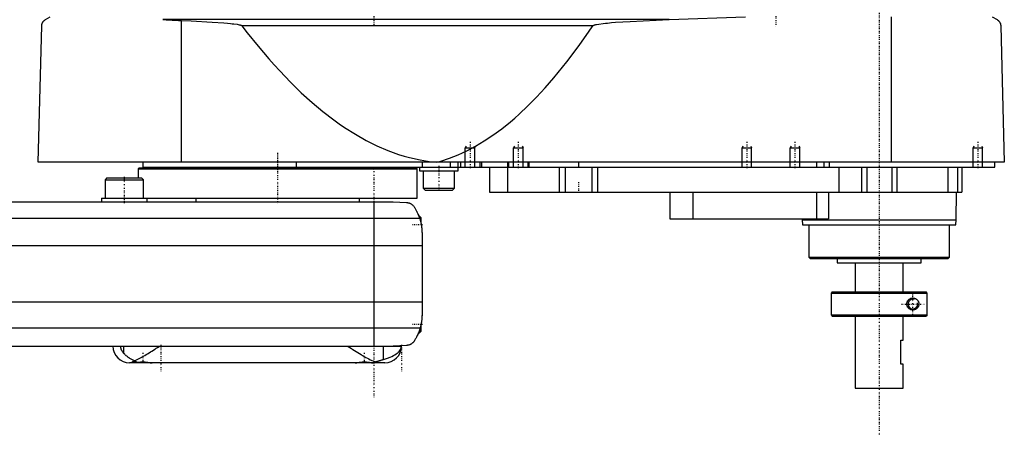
# Model space of a CAD drawing. Extents: x -168 to 602, y -97 to 327.
# Tile 2 of 3: x 193 to 602, y -97 to 76. Entities that reach past the tile are written whole.
import ezdxf

# ---------------------------------------------------------------- set-up
doc = ezdxf.new("R2010")
doc.units = 0
doc.linetypes.add('CENTER', pattern=[1.5, 0.45, -0.5, 0.05, -0.5])
for name, color, linetype in [('AM_0', 7, 'CONTINUOUS'), ('AM_10', 7, 'CONTINUOUS'), ('AM_7', 7, 'CENTER')]:
    doc.layers.add(name, color=color, linetype=linetype)

msp = doc.modelspace()

# ---------------------------------------------------------------- linework, layer by layer
at = {"layer": 'AM_0', "color": 7, "linetype": 'CONTINUOUS'}
for p, q in [((203.5, 75.85), (205.5, 77.05)), ((462.76, 75.85), (252.3, 75.85)), ((260, 16.5), (260, 75.49)), ((462.76, 75.85), (494.4, 77.05)), ((555.15, 16.5), (555.15, 77.05)), ((597, 77.05), (599, 75.85)), ((200.5, 16.5), (202, 73.35)), ((431.04, 73.35), (285.14, 73.35)), ((600.5, 73.35), (602, 16.5)), ((602, 16.5), (200.5, 16.5)), ((244, 16.5), (244, 14.5)), ((307.66, 16.5), (307.66, 14.5)), ((360.01, 16.5), (360.01, 14.5)), ((371.73, 16.5), (371.73, 14.5)), ((375, 12.9), (375, 16.5)), ((376, 16.5), (376, 14.5)), ((384, 16.5), (384, 14.5)), ((384.75, 16.5), (384.75, 14.5)), ((395.5, 16.5), (395.5, 14.5)), ((396, 16.5), (396, 14.5)), ((404, 16.5), (404, 14.5)), ((404.35, 16.5), (404.35, 14.5)), ((425, 16.5), (425, 14.5)), ((524, 16.5), (524, 14.5)), ((527, 16.5), (527, 14.5)), ((529.15, 16.5), (529.15, 14.5)), ((598, 14.5), (598, 16.5)), ((242.5, 14.2), (242, 13.7)), ((242, 13.7), (242, 10)), ((242, 13.7), (358, 13.7)), ((242.5, 14.2), (357.5, 14.2)), ((244, 14.5), (598, 14.5)), ((265.75, 14.5), (265.75, 14.2)), ((334.25, 14.2), (334.25, 14.5)), ((358, 13.7), (357.5, 14.2)), ((358, 1.5), (358, 13.7)), ((359, 14.5), (359, 12.9)), ((359, 12.9), (375, 12.9)), ((360.5, 12.9), (360.5, 5.7)), ((373.5, 5.7), (373.5, 12.9)), ((388, 14.5), (388, 4)), ((395.51, 14.5), (395.51, 4)), ((417, 14.5), (417, 4)), ((419.48, 14.5), (419.48, 4)), ((430.52, 14.5), (430.52, 4)), ((433, 14.5), (433, 4)), ((533.21, 14.5), (533.21, 4)), ((542.7, 14.5), (542.7, 4)), ((544.81, 14.5), (544.81, 4)), ((555.19, 14.5), (555.19, 4)), ((557.3, 14.5), (557.3, 4)), ((578.5, 14.5), (578.5, 4)), ((582.5, 14.5), (582.5, 4)), ((584.3, 14.5), (584.3, 4)), ((229.08, 10), (228.28, 9.2)), ((228.28, 9.2), (228.28, 1.6)), ((228.28, 9.2), (244.28, 9.2)), ((229.08, 10), (243.48, 10)), ((244.28, 9.2), (243.48, 10)), ((244.28, 1.6), (244.28, 9.2)), ((360.5, 5.7), (361.3, 4.9)), ((360.5, 5.7), (373.5, 5.7)), ((361.3, 4.9), (372.7, 4.9)), ((372.7, 4.9), (373.5, 5.7)), ((-58, 0), (348, 0)), ((226.78, 1.6), (226.78, 0)), ((226.78, 1.6), (245.78, 1.6)), ((245.78, 0), (245.78, 1.6)), ((245.78, 1.5), (358, 1.5)), ((266, 1.5), (266, 0)), ((334, 0), (334, 1.5)), ((340, 0), (340, -60)), ((348, 0), (353.58, -0.25)), ((388, 4), (584.3, 4)), ((463, 4), (463, -7)), ((472.56, 4), (472.56, -7)), ((524, 4), (524, -7)), ((529, 4), (529, -7)), ((582, -7.5), (582.17, 4)), ((-69.01, -6.81), (359.01, -6.81)), ((359, -6), (358.72, -6)), ((359.5, -6.5), (359, -6)), ((359, -6), (359, -6.79)), ((359.5, -6.5), (359.5, -8.59)), ((463, -7), (529, -7)), ((517.99, -7), (518, -7.5)), ((518, -7.5), (518.1, -9.5)), ((518, -7.5), (582, -7.5)), ((581.9, -9.5), (582, -7.5)), ((518.1, -9.5), (581.9, -9.5)), ((520.83, -9.5), (520.83, -23)), ((579.17, -23), (579.17, -9.5)), ((360, -13.03), (360, -46.97)), ((-70, -18.16), (360, -18.16)), ((520.83, -23), (521.33, -23.5)), ((520.83, -23), (579.17, -23)), ((521.33, -23.5), (578.67, -23.5)), ((532.5, -23.5), (532.5, -25.3)), ((567.5, -25.3), (567.5, -23.5)), ((578.67, -23.5), (579.17, -23)), ((532.5, -25.3), (567.5, -25.3)), ((540, -25.3), (540, -37.5)), ((560, -37.5), (560, -25.3)), ((530.5, -37.5), (530, -38)), ((530, -38), (530, -47)), ((530, -38), (569.99, -38)), ((530.5, -37.5), (569.49, -37.5)), ((569.99, -38), (569.49, -37.5)), ((569.99, -47), (569.99, -38)), ((-70, -41.62), (360, -41.62)), ((530, -47), (530.5, -47.5)), ((530, -47), (569.99, -47)), ((530.5, -47.5), (569.49, -47.5)), ((540, -47.5), (540, -77.5)), ((560, -57.5), (560, -47.5)), ((569.99, -47), (569.49, -47.5)), ((-69.24, -52.43), (359.24, -52.43)), ((359.5, -51.41), (359.5, -54)), ((358.53, -54.5), (359, -54.5)), ((359, -53.21), (359, -54.5)), ((359, -54.5), (359.5, -54)), ((-58, -60), (351.5, -60)), ((236.02, -63.01), (236.02, -60)), ((343.98, -65.57), (343.98, -60)), ((353.58, -59.75), (348, -60)), ((559, -67.5), (559, -57.5)), ((559, -57.5), (560, -57.5)), ((344.5, -67), (238.5, -67)), ((240, -66.38), (240, -66.6)), ((240, -66.6), (240.4, -67)), ((240, -66.6), (241.02, -66.6)), ((247.6, -67), (247.61, -66.99)), ((332.39, -66.99), (332.4, -67)), ((339.6, -67), (339.66, -66.94)), ((560, -67.5), (559, -67.5)), ((560, -77.5), (560, -67.5)), ((540, -77.5), (560, -77.5))]:
    msp.add_line(p, q, dxfattribs=at)
for points in [[(202, 73.35, 0), (202, 73.35, 0), (202, 73.36, 0), (202, 73.37, 0), (202, 73.38, 0), (202, 73.38, 0), (202, 73.39, 0), (202, 73.4, 0), (202, 73.41, 0), (202, 73.42, 0), (202, 73.43, 0), (202, 73.43, 0), (202, 73.44, 0), (202, 73.45, 0), (202.01, 73.46, 0), (202.01, 73.47, 0), (202.01, 73.47, 0), (202.01, 73.48, 0), (202.01, 73.49, 0), (202.01, 73.49, 0), (202.01, 73.5, 0), (202.01, 73.51, 0), (202.01, 73.52, 0), (202.01, 73.54, 0), (202.02, 73.59, 0), (202.02, 73.65, 0), (202.03, 73.7, 0), (202.04, 73.74, 0), (202.05, 73.79, 0), (202.05, 73.81, 0), (202.06, 73.84, 0), (202.06, 73.88, 0), (202.07, 73.92, 0), (202.08, 73.96, 0), (202.09, 74, 0), (202.1, 74.03, 0), (202.11, 74.05, 0), (202.11, 74.07, 0), (202.12, 74.11, 0), (202.13, 74.14, 0), (202.14, 74.16, 0), (202.14, 74.17, 0), (202.16, 74.21, 0), (202.17, 74.24, 0), (202.17, 74.26, 0), (202.18, 74.27, 0), (202.19, 74.31, 0), (202.2, 74.34, 0), (202.25, 74.44, 0), (202.32, 74.61, 0), (202.4, 74.76, 0), (202.48, 74.89, 0), (202.57, 75.01, 0), (202.61, 75.06, 0), (202.65, 75.12, 0), (202.74, 75.22, 0), (202.83, 75.32, 0), (202.93, 75.42, 0), (203.02, 75.51, 0), (203.12, 75.59, 0), (203.18, 75.63, 0), (203.23, 75.67, 0), (203.33, 75.75, 0), (203.44, 75.82, 0), (203.5, 75.85, 0)], [(252.3, 75.85, 0), (253.62, 75.75, 0), (256.22, 75.59, 0), (258.77, 75.5, 0), (260, 75.49, 0)], [(260, 75.49, 0), (264.12, 75.31, 0), (272.73, 74.85, 0), (277.71, 74.5, 0), (279.1, 74.38, 0), (280.47, 74.24, 0), (281.15, 74.17, 0), (281.81, 74.09, 0), (283.13, 73.91, 0), (283.95, 73.76, 0), (284.18, 73.71, 0), (284.41, 73.65, 0), (284.52, 73.62, 0), (284.63, 73.59, 0), (284.76, 73.55, 0), (284.79, 73.54, 0), (284.83, 73.52, 0), (284.84, 73.52, 0), (284.86, 73.51, 0), (284.9, 73.5, 0), (284.93, 73.48, 0), (284.96, 73.47, 0), (285, 73.45, 0), (285.03, 73.43, 0), (285.05, 73.42, 0), (285.07, 73.41, 0), (285.08, 73.4, 0), (285.09, 73.39, 0), (285.09, 73.39, 0), (285.1, 73.39, 0), (285.1, 73.39, 0), (285.11, 73.38, 0), (285.11, 73.38, 0), (285.12, 73.37, 0), (285.12, 73.37, 0), (285.12, 73.37, 0), (285.13, 73.36, 0), (285.13, 73.36, 0), (285.13, 73.36, 0), (285.14, 73.35, 0), (285.14, 73.35, 0)], [(431.04, 73.35, 0), (431.05, 73.35, 0), (431.05, 73.36, 0), (431.06, 73.37, 0), (431.06, 73.37, 0), (431.06, 73.37, 0), (431.07, 73.38, 0), (431.07, 73.38, 0), (431.08, 73.39, 0), (431.09, 73.39, 0), (431.09, 73.4, 0), (431.09, 73.4, 0), (431.1, 73.4, 0), (431.1, 73.41, 0), (431.11, 73.41, 0), (431.13, 73.43, 0), (431.15, 73.44, 0), (431.17, 73.45, 0), (431.22, 73.48, 0), (431.26, 73.5, 0), (431.3, 73.52, 0), (431.35, 73.54, 0), (431.4, 73.56, 0), (431.42, 73.57, 0), (431.44, 73.57, 0), (431.49, 73.59, 0), (431.54, 73.61, 0), (431.69, 73.65, 0), (431.83, 73.69, 0), (431.96, 73.73, 0), (432.24, 73.79, 0), (432.52, 73.85, 0), (433.54, 74.02, 0), (435.34, 74.26, 0), (436.23, 74.36, 0), (437.11, 74.45, 0), (438.78, 74.6, 0), (440.47, 74.74, 0), (446.52, 75.14, 0), (457.28, 75.66, 0), (462.76, 75.85, 0)], [(599, 75.85, 0), (599.06, 75.82, 0), (599.17, 75.75, 0), (599.27, 75.67, 0), (599.33, 75.63, 0), (599.38, 75.59, 0), (599.48, 75.51, 0), (599.58, 75.41, 0), (599.67, 75.32, 0), (599.77, 75.22, 0), (599.86, 75.11, 0), (599.9, 75.06, 0), (599.94, 75, 0), (600.02, 74.88, 0), (600.1, 74.75, 0), (600.18, 74.59, 0), (600.26, 74.43, 0), (600.3, 74.32, 0), (600.32, 74.29, 0), (600.33, 74.26, 0), (600.33, 74.24, 0), (600.34, 74.22, 0), (600.35, 74.19, 0), (600.36, 74.16, 0), (600.37, 74.14, 0), (600.37, 74.12, 0), (600.38, 74.09, 0), (600.39, 74.05, 0), (600.4, 74.04, 0), (600.4, 74.02, 0), (600.41, 73.98, 0), (600.42, 73.94, 0), (600.43, 73.9, 0), (600.44, 73.86, 0), (600.45, 73.82, 0), (600.45, 73.8, 0), (600.46, 73.78, 0), (600.46, 73.73, 0), (600.47, 73.68, 0), (600.48, 73.63, 0), (600.48, 73.58, 0), (600.49, 73.53, 0), (600.49, 73.51, 0), (600.49, 73.48, 0), (600.5, 73.43, 0), (600.5, 73.4, 0), (600.5, 73.39, 0), (600.5, 73.38, 0), (600.5, 73.38, 0), (600.5, 73.37, 0), (600.5, 73.36, 0), (600.5, 73.35, 0), (600.5, 73.35, 0)], [(285.14, 73.35, 0), (287.39, 70.43, 0), (291.88, 64.83, 0), (296.37, 59.53, 0), (298.61, 56.99, 0), (300.86, 54.53, 0), (305.35, 49.84, 0), (309.84, 45.46, 0), (314.33, 41.38, 0), (318.83, 37.61, 0), (323.32, 34.15, 0), (325.56, 32.53, 0), (327.81, 30.99, 0), (332.3, 28.14, 0), (336.8, 25.59, 0), (341.29, 23.35, 0), (345.78, 21.42, 0), (350.27, 19.79, 0), (352.52, 19.09, 0), (354.77, 18.47, 0), (359.26, 17.45, 0), (363.75, 16.74, 0), (366, 16.5, 0)], [(366, 16.5, 0), (367.81, 17, 0), (371.42, 18.17, 0), (375.04, 19.6, 0), (376.84, 20.41, 0), (378.65, 21.27, 0), (382.26, 23.19, 0), (385.88, 25.36, 0), (389.49, 27.78, 0), (393.11, 30.44, 0), (396.72, 33.35, 0), (398.53, 34.9, 0), (400.33, 36.51, 0), (403.95, 39.92, 0), (407.56, 43.57, 0), (411.17, 47.47, 0), (414.79, 51.62, 0), (418.4, 56.02, 0), (420.21, 58.31, 0), (422.01, 60.66, 0), (425.62, 65.55, 0), (429.24, 70.69, 0), (431.04, 73.35, 0)], [(353.58, -0.25, 0), (353.6, -0.25, 0), (353.63, -0.26, 0), (353.66, -0.26, 0), (353.67, -0.26, 0), (353.69, -0.26, 0), (353.72, -0.26, 0), (353.75, -0.27, 0), (353.77, -0.27, 0), (353.8, -0.27, 0), (353.83, -0.27, 0), (353.85, -0.28, 0), (353.86, -0.28, 0), (353.89, -0.28, 0), (353.92, -0.28, 0), (353.95, -0.29, 0), (353.98, -0.29, 0), (354.01, -0.3, 0), (354.02, -0.3, 0), (354.04, -0.3, 0), (354.06, -0.31, 0), (354.09, -0.31, 0), (354.11, -0.31, 0), (354.12, -0.32, 0), (354.15, -0.32, 0), (354.17, -0.33, 0), (354.19, -0.33, 0), (354.2, -0.33, 0), (354.23, -0.34, 0), (354.26, -0.34, 0), (354.28, -0.35, 0), (354.31, -0.35, 0), (354.34, -0.36, 0), (354.35, -0.36, 0), (354.36, -0.37, 0), (354.39, -0.37, 0), (354.41, -0.38, 0), (354.5, -0.4, 0), (354.65, -0.45, 0), (354.81, -0.51, 0), (354.96, -0.57, 0), (355.04, -0.6, 0), (355.12, -0.64, 0), (355.27, -0.72, 0), (355.43, -0.81, 0), (355.6, -0.91, 0), (355.76, -1.02, 0), (355.92, -1.15, 0), (356, -1.21, 0), (356.08, -1.29, 0), (356.24, -1.44, 0), (356.4, -1.6, 0), (356.48, -1.69, 0)], [(356.48, -1.69, 0), (356.55, -1.8, 0), (356.7, -2.02, 0), (356.85, -2.25, 0), (356.92, -2.37, 0), (357, -2.49, 0), (357.15, -2.74, 0), (357.3, -3, 0), (357.46, -3.27, 0), (357.61, -3.55, 0), (357.76, -3.83, 0), (357.83, -3.98, 0), (357.91, -4.12, 0), (358.05, -4.42, 0), (358.19, -4.72, 0), (358.33, -5.03, 0), (358.46, -5.34, 0), (358.59, -5.66, 0), (358.66, -5.83, 0), (358.72, -5.99, 0), (358.84, -6.32, 0), (358.95, -6.65, 0), (359.01, -6.81, 0)], [(358.32, -5, 0), (358.32, -5, 0), (358.32, -5.01, 0), (358.32, -5.02, 0), (358.33, -5.03, 0), (358.33, -5.04, 0), (358.34, -5.06, 0), (358.36, -5.09, 0), (358.37, -5.13, 0), (358.39, -5.18, 0), (358.42, -5.23, 0), (358.43, -5.26, 0), (358.44, -5.29, 0), (358.47, -5.35, 0), (358.49, -5.42, 0), (358.53, -5.49, 0), (358.56, -5.58, 0), (358.59, -5.66, 0), (358.61, -5.71, 0), (358.63, -5.75, 0), (358.66, -5.85, 0), (358.7, -5.95, 0), (358.72, -6, 0)], [(358.32, -5, 0), (358.32, -5, 0), (358.32, -5.01, 0), (358.32, -5.02, 0), (358.33, -5.03, 0), (358.33, -5.04, 0), (358.34, -5.06, 0), (358.36, -5.09, 0), (358.37, -5.13, 0), (358.39, -5.18, 0), (358.42, -5.23, 0), (358.43, -5.26, 0), (358.44, -5.29, 0), (358.47, -5.35, 0), (358.49, -5.42, 0), (358.53, -5.49, 0), (358.56, -5.58, 0), (358.59, -5.66, 0), (358.61, -5.71, 0), (358.63, -5.75, 0), (358.66, -5.85, 0), (358.7, -5.95, 0), (358.72, -6, 0)], [(359.01, -6.81, 0), (359.06, -6.99, 0), (359.17, -7.33, 0), (359.27, -7.68, 0), (359.32, -7.85, 0), (359.36, -8.03, 0), (359.45, -8.37, 0), (359.53, -8.72, 0), (359.6, -9.07, 0), (359.67, -9.42, 0), (359.73, -9.77, 0), (359.76, -9.94, 0), (359.79, -10.12, 0), (359.83, -10.46, 0), (359.88, -10.81, 0), (359.91, -11.15, 0), (359.94, -11.5, 0), (359.96, -11.84, 0), (359.97, -12.01, 0), (359.98, -12.18, 0), (359.99, -12.52, 0), (360, -12.86, 0), (360, -13.03, 0)], [(359.5, -8.59, 0), (359.53, -8.72, 0), (359.59, -8.99, 0), (359.64, -9.26, 0), (359.67, -9.4, 0), (359.69, -9.53, 0), (359.74, -9.8, 0), (359.78, -10.07, 0), (359.82, -10.34, 0), (359.85, -10.62, 0), (359.88, -10.89, 0), (359.9, -11.02, 0), (359.91, -11.15, 0), (359.93, -11.42, 0), (359.95, -11.67, 0), (359.97, -11.91, 0), (359.98, -12.14, 0), (359.99, -12.36, 0), (359.99, -12.47, 0), (359.99, -12.57, 0), (360, -12.76, 0), (360, -12.94, 0), (360, -13.03, 0)], [(359.5, -8.59, 0), (359.53, -8.72, 0), (359.59, -8.99, 0), (359.64, -9.26, 0), (359.67, -9.4, 0), (359.69, -9.53, 0), (359.74, -9.8, 0), (359.78, -10.07, 0), (359.82, -10.34, 0), (359.85, -10.62, 0), (359.88, -10.89, 0), (359.9, -11.02, 0), (359.91, -11.15, 0), (359.93, -11.42, 0), (359.95, -11.67, 0), (359.97, -11.91, 0), (359.98, -12.14, 0), (359.99, -12.36, 0), (359.99, -12.47, 0), (359.99, -12.57, 0), (360, -12.76, 0), (360, -12.94, 0), (360, -13.03, 0)], [(561.5, -42.5, 0), (561.5, -42.49, 0), (561.5, -42.46, 0), (561.5, -42.43, 0), (561.5, -42.41, 0), (561.5, -42.4, 0), (561.5, -42.37, 0), (561.5, -42.34, 0), (561.51, -42.31, 0), (561.51, -42.28, 0), (561.51, -42.26, 0), (561.51, -42.24, 0), (561.52, -42.23, 0), (561.52, -42.2, 0), (561.52, -42.17, 0), (561.53, -42.14, 0), (561.53, -42.11, 0), (561.54, -42.08, 0), (561.54, -42.07, 0), (561.54, -42.05, 0), (561.55, -42.02, 0), (561.55, -42, 0), (561.55, -41.98, 0), (561.56, -41.97, 0), (561.56, -41.94, 0), (561.57, -41.91, 0), (561.57, -41.9, 0), (561.58, -41.88, 0), (561.59, -41.85, 0), (561.59, -41.82, 0), (561.6, -41.8, 0), (561.61, -41.77, 0), (561.62, -41.74, 0), (561.62, -41.73, 0), (561.63, -41.71, 0), (561.64, -41.68, 0), (561.65, -41.66, 0), (561.66, -41.63, 0), (561.67, -41.6, 0), (561.68, -41.58, 0), (561.68, -41.56, 0), (561.69, -41.55, 0), (561.7, -41.52, 0), (561.71, -41.49, 0), (561.72, -41.47, 0), (561.73, -41.44, 0), (561.75, -41.42, 0), (561.75, -41.4, 0), (561.76, -41.39, 0), (561.77, -41.37, 0), (561.79, -41.34, 0), (561.8, -41.31, 0), (561.81, -41.29, 0), (561.83, -41.27, 0), (561.83, -41.25, 0), (561.84, -41.24, 0), (561.85, -41.22, 0), (561.87, -41.19, 0), (561.88, -41.17, 0), (561.9, -41.15, 0), (561.91, -41.12, 0), (561.92, -41.11, 0), (561.93, -41.1, 0), (561.94, -41.08, 0), (561.96, -41.05, 0), (561.97, -41.04, 0), (562.02, -40.98, 0), (562.12, -40.86, 0), (562.22, -40.75, 0), (562.33, -40.64, 0), (562.44, -40.54, 0), (562.56, -40.45, 0), (562.62, -40.41, 0), (562.69, -40.37, 0), (562.81, -40.3, 0), (562.94, -40.23, 0), (563.01, -40.21, 0), (563.07, -40.18, 0), (563.21, -40.13, 0), (563.34, -40.09, 0), (563.41, -40.07, 0), (563.47, -40.06, 0), (563.6, -40.03, 0), (563.73, -40.01, 0), (563.86, -40, 0), (563.98, -40, 0), (564.11, -40, 0), (564.17, -40.01, 0), (564.23, -40.01, 0), (564.35, -40.03, 0), (564.48, -40.05, 0), (564.6, -40.07, 0), (564.72, -40.11, 0), (564.84, -40.15, 0), (564.9, -40.17, 0), (564.96, -40.19, 0), (565.08, -40.24, 0), (565.19, -40.3, 0), (565.3, -40.37, 0), (565.41, -40.44, 0), (565.51, -40.51, 0), (565.56, -40.55, 0), (565.61, -40.59, 0), (565.71, -40.68, 0), (565.8, -40.77, 0), (565.89, -40.86, 0), (565.97, -40.97, 0), (566.06, -41.08, 0), (566.1, -41.14, 0), (566.13, -41.2, 0), (566.21, -41.33, 0), (566.25, -41.41, 0), (566.26, -41.43, 0), (566.27, -41.45, 0), (566.28, -41.46, 0), (566.28, -41.48, 0), (566.29, -41.5, 0), (566.3, -41.52, 0), (566.31, -41.55, 0), (566.32, -41.57, 0), (566.33, -41.6, 0), (566.34, -41.61, 0), (566.34, -41.62, 0), (566.35, -41.65, 0), (566.36, -41.67, 0), (566.37, -41.7, 0), (566.38, -41.72, 0), (566.38, -41.75, 0), (566.39, -41.76, 0), (566.39, -41.77, 0), (566.4, -41.8, 0), (566.41, -41.82, 0), (566.41, -41.85, 0), (566.42, -41.88, 0), (566.43, -41.9, 0), (566.43, -41.92, 0), (566.43, -41.93, 0), (566.44, -41.96, 0), (566.45, -41.98, 0), (566.45, -42, 0), (566.45, -42.01, 0), (566.46, -42.04, 0), (566.46, -42.07, 0), (566.46, -42.08, 0), (566.47, -42.09, 0), (566.47, -42.12, 0), (566.48, -42.15, 0), (566.48, -42.18, 0), (566.48, -42.2, 0), (566.49, -42.23, 0), (566.49, -42.25, 0), (566.49, -42.26, 0), (566.49, -42.29, 0), (566.49, -42.32, 0), (566.5, -42.34, 0), (566.5, -42.37, 0), (566.5, -42.4, 0), (566.5, -42.41, 0), (566.5, -42.43, 0), (566.5, -42.46, 0), (566.5, -42.49, 0), (566.5, -42.5, 0), (566.5, -42.51, 0), (566.5, -42.54, 0), (566.5, -42.57, 0), (566.5, -42.59, 0), (566.5, -42.6, 0), (566.5, -42.63, 0), (566.5, -42.66, 0), (566.49, -42.68, 0), (566.49, -42.71, 0), (566.49, -42.74, 0), (566.49, -42.75, 0), (566.49, -42.77, 0), (566.48, -42.8, 0), (566.48, -42.82, 0), (566.48, -42.85, 0), (566.47, -42.88, 0), (566.47, -42.91, 0), (566.46, -42.92, 0), (566.46, -42.93, 0), (566.46, -42.96, 0), (566.45, -42.99, 0), (566.45, -43, 0), (566.45, -43.02, 0), (566.44, -43.04, 0), (566.43, -43.07, 0), (566.43, -43.08, 0), (566.43, -43.1, 0), (566.42, -43.12, 0), (566.41, -43.15, 0), (566.41, -43.18, 0), (566.4, -43.2, 0), (566.39, -43.23, 0), (566.39, -43.24, 0), (566.38, -43.25, 0), (566.38, -43.28, 0), (566.37, -43.3, 0), (566.36, -43.33, 0), (566.35, -43.35, 0), (566.34, -43.38, 0), (566.34, -43.39, 0), (566.33, -43.4, 0), (566.32, -43.43, 0), (566.31, -43.45, 0), (566.3, -43.48, 0), (566.29, -43.5, 0), (566.28, -43.52, 0), (566.28, -43.54, 0), (566.27, -43.55, 0), (566.26, -43.57, 0), (566.25, -43.59, 0), (566.21, -43.67, 0), (566.13, -43.8, 0), (566.1, -43.86, 0), (566.06, -43.92, 0), (565.97, -44.03, 0), (565.89, -44.14, 0), (565.8, -44.23, 0), (565.71, -44.32, 0), (565.61, -44.41, 0), (565.56, -44.45, 0), (565.51, -44.49, 0), (565.41, -44.56, 0), (565.3, -44.63, 0), (565.19, -44.7, 0), (565.08, -44.76, 0), (564.96, -44.81, 0), (564.9, -44.83, 0), (564.84, -44.85, 0), (564.72, -44.89, 0), (564.6, -44.93, 0), (564.48, -44.95, 0), (564.35, -44.97, 0), (564.23, -44.99, 0), (564.17, -44.99, 0), (564.11, -45, 0), (563.98, -45, 0), (563.86, -45, 0), (563.73, -44.99, 0), (563.6, -44.97, 0), (563.47, -44.94, 0), (563.41, -44.93, 0), (563.34, -44.91, 0), (563.21, -44.87, 0), (563.07, -44.82, 0), (563.01, -44.79, 0), (562.94, -44.77, 0), (562.81, -44.7, 0), (562.69, -44.63, 0), (562.62, -44.59, 0), (562.56, -44.55, 0), (562.44, -44.46, 0), (562.33, -44.36, 0), (562.22, -44.25, 0), (562.12, -44.14, 0), (562.02, -44.02, 0), (561.97, -43.96, 0), (561.96, -43.95, 0), (561.94, -43.92, 0), (561.93, -43.9, 0), (561.92, -43.89, 0), (561.91, -43.88, 0), (561.9, -43.85, 0), (561.88, -43.83, 0), (561.87, -43.81, 0), (561.85, -43.78, 0), (561.84, -43.76, 0), (561.83, -43.75, 0), (561.83, -43.73, 0), (561.81, -43.71, 0), (561.8, -43.69, 0), (561.79, -43.66, 0), (561.77, -43.63, 0), (561.76, -43.61, 0), (561.75, -43.6, 0), (561.75, -43.58, 0), (561.73, -43.56, 0), (561.72, -43.53, 0), (561.71, -43.51, 0), (561.7, -43.48, 0), (561.69, -43.45, 0), (561.68, -43.44, 0), (561.68, -43.42, 0), (561.67, -43.4, 0), (561.66, -43.37, 0), (561.65, -43.34, 0), (561.64, -43.32, 0), (561.63, -43.29, 0), (561.62, -43.27, 0), (561.62, -43.26, 0), (561.61, -43.23, 0), (561.6, -43.2, 0), (561.59, -43.18, 0), (561.59, -43.15, 0), (561.58, -43.12, 0), (561.57, -43.1, 0), (561.57, -43.09, 0), (561.56, -43.06, 0), (561.56, -43.03, 0), (561.55, -43.02, 0), (561.55, -43, 0), (561.55, -42.98, 0), (561.54, -42.95, 0), (561.54, -42.93, 0), (561.54, -42.92, 0), (561.53, -42.89, 0), (561.53, -42.86, 0), (561.52, -42.83, 0), (561.52, -42.8, 0), (561.52, -42.77, 0), (561.51, -42.76, 0), (561.51, -42.74, 0), (561.51, -42.72, 0), (561.51, -42.69, 0), (561.5, -42.66, 0), (561.5, -42.63, 0), (561.5, -42.6, 0), (561.5, -42.59, 0), (561.5, -42.57, 0), (561.5, -42.54, 0), (561.5, -42.51, 0), (561.5, -42.5, 0)], [(360, -46.97, 0), (360, -47.12, 0), (359.99, -47.42, 0), (359.99, -47.73, 0), (359.98, -47.88, 0), (359.97, -48.03, 0), (359.95, -48.33, 0), (359.93, -48.63, 0), (359.9, -48.92, 0), (359.87, -49.22, 0), (359.84, -49.52, 0), (359.82, -49.68, 0), (359.79, -49.83, 0), (359.75, -50.13, 0), (359.7, -50.44, 0), (359.64, -50.74, 0), (359.58, -51.05, 0), (359.51, -51.35, 0), (359.48, -51.51, 0), (359.44, -51.66, 0), (359.37, -51.97, 0), (359.28, -52.27, 0), (359.24, -52.43, 0)], [(360, -46.97, 0), (360, -47.04, 0), (360, -47.19, 0), (360, -47.37, 0), (359.99, -47.46, 0), (359.99, -47.55, 0), (359.98, -47.75, 0), (359.98, -47.96, 0), (359.96, -48.18, 0), (359.95, -48.43, 0), (359.93, -48.68, 0), (359.91, -48.81, 0), (359.9, -48.95, 0), (359.87, -49.23, 0), (359.84, -49.51, 0), (359.8, -49.81, 0), (359.75, -50.1, 0), (359.7, -50.4, 0), (359.68, -50.54, 0), (359.65, -50.69, 0), (359.59, -50.98, 0), (359.53, -51.27, 0), (359.5, -51.41, 0)], [(360, -46.97, 0), (360, -47.04, 0), (360, -47.19, 0), (360, -47.37, 0), (359.99, -47.46, 0), (359.99, -47.55, 0), (359.98, -47.75, 0), (359.98, -47.96, 0), (359.96, -48.18, 0), (359.95, -48.43, 0), (359.93, -48.68, 0), (359.91, -48.81, 0), (359.9, -48.95, 0), (359.87, -49.23, 0), (359.84, -49.51, 0), (359.8, -49.81, 0), (359.75, -50.1, 0), (359.7, -50.4, 0), (359.68, -50.54, 0), (359.65, -50.69, 0), (359.59, -50.98, 0), (359.53, -51.27, 0), (359.5, -51.41, 0)], [(359.24, -52.43, 0), (359.18, -52.62, 0), (359.06, -53.02, 0), (358.94, -53.4, 0), (358.87, -53.6, 0), (358.8, -53.78, 0), (358.66, -54.16, 0), (358.52, -54.53, 0), (358.37, -54.89, 0), (358.21, -55.24, 0), (358.05, -55.58, 0), (357.97, -55.75, 0), (357.89, -55.91, 0), (357.72, -56.24, 0), (357.56, -56.55, 0), (357.39, -56.85, 0), (357.22, -57.14, 0), (357.05, -57.42, 0), (356.97, -57.56, 0), (356.88, -57.69, 0), (356.72, -57.95, 0), (356.55, -58.19, 0), (356.48, -58.31, 0)], [(358.53, -54.5, 0), (358.51, -54.55, 0), (358.47, -54.65, 0), (358.43, -54.75, 0), (358.41, -54.79, 0), (358.39, -54.84, 0), (358.35, -54.92, 0), (358.31, -55, 0), (358.28, -55.08, 0), (358.25, -55.15, 0), (358.22, -55.21, 0), (358.21, -55.24, 0), (358.2, -55.27, 0), (358.17, -55.32, 0), (358.15, -55.37, 0), (358.13, -55.4, 0), (358.12, -55.44, 0), (358.11, -55.46, 0), (358.1, -55.47, 0), (358.1, -55.48, 0), (358.09, -55.49, 0), (358.09, -55.5, 0), (358.09, -55.5, 0)], [(358.53, -54.5, 0), (358.51, -54.55, 0), (358.47, -54.65, 0), (358.43, -54.75, 0), (358.41, -54.79, 0), (358.39, -54.84, 0), (358.35, -54.92, 0), (358.31, -55, 0), (358.28, -55.08, 0), (358.25, -55.15, 0), (358.22, -55.21, 0), (358.21, -55.24, 0), (358.2, -55.27, 0), (358.17, -55.32, 0), (358.15, -55.37, 0), (358.13, -55.4, 0), (358.12, -55.44, 0), (358.11, -55.46, 0), (358.1, -55.47, 0), (358.1, -55.48, 0), (358.09, -55.49, 0), (358.09, -55.5, 0), (358.09, -55.5, 0)], [(234.66, -60, 0), (234.66, -60.02, 0), (234.66, -60.06, 0), (234.66, -60.1, 0), (234.66, -60.12, 0), (234.66, -60.14, 0), (234.66, -60.18, 0), (234.67, -60.22, 0), (234.67, -60.26, 0), (234.67, -60.3, 0), (234.68, -60.34, 0), (234.68, -60.36, 0), (234.68, -60.38, 0), (234.68, -60.42, 0), (234.69, -60.46, 0), (234.69, -60.5, 0), (234.7, -60.53, 0), (234.71, -60.57, 0), (234.71, -60.59, 0), (234.71, -60.61, 0), (234.72, -60.65, 0), (234.73, -60.69, 0), (234.73, -60.7, 0), (234.73, -60.72, 0), (234.74, -60.76, 0), (234.75, -60.8, 0), (234.75, -60.81, 0), (234.76, -60.83, 0), (234.77, -60.87, 0), (234.78, -60.9, 0), (234.79, -60.94, 0), (234.79, -60.97, 0), (234.8, -61.01, 0), (234.81, -61.02, 0), (234.81, -61.04, 0), (234.83, -61.07, 0), (234.84, -61.11, 0), (234.85, -61.14, 0), (234.86, -61.17, 0), (234.87, -61.2, 0), (234.87, -61.22, 0), (234.88, -61.24, 0), (234.89, -61.27, 0), (234.9, -61.3, 0), (234.95, -61.4, 0), (235.02, -61.58, 0), (235.11, -61.75, 0), (235.15, -61.83, 0), (235.19, -61.91, 0), (235.28, -62.06, 0), (235.37, -62.2, 0), (235.47, -62.34, 0), (235.56, -62.47, 0), (235.66, -62.6, 0), (235.71, -62.66, 0), (235.77, -62.72, 0), (235.87, -62.84, 0), (235.97, -62.95, 0), (236.02, -63.01, 0)], [(240.59, -66.1, 0), (240.84, -65.98, 0), (241.37, -65.74, 0), (241.91, -65.47, 0), (242.18, -65.33, 0), (242.46, -65.19, 0), (243.02, -64.89, 0), (243.59, -64.57, 0), (244.17, -64.24, 0), (244.76, -63.9, 0), (245.35, -63.55, 0), (245.65, -63.37, 0), (245.95, -63.19, 0), (246.55, -62.82, 0), (247.15, -62.45, 0), (247.75, -62.07, 0), (248.35, -61.69, 0), (248.95, -61.31, 0), (249.25, -61.12, 0), (249.55, -60.93, 0), (250.13, -60.56, 0), (250.71, -60.18, 0), (251, -60, 0)], [(329, -60, 0), (329.32, -60.21, 0), (329.97, -60.62, 0), (330.64, -61.05, 0), (330.97, -61.26, 0), (331.31, -61.47, 0), (331.98, -61.9, 0), (332.66, -62.33, 0), (333.33, -62.75, 0), (334.01, -63.16, 0), (334.68, -63.57, 0), (335.01, -63.77, 0), (335.35, -63.96, 0), (336, -64.34, 0), (336.65, -64.71, 0), (337.29, -65.06, 0), (337.91, -65.38, 0), (338.52, -65.69, 0), (338.82, -65.83, 0), (339.11, -65.96, 0), (339.69, -66.22, 0), (340.25, -66.44, 0), (340.54, -66.54, 0)], [(343.98, -65.57, 0), (344.41, -65.45, 0), (345.25, -65.18, 0), (346.04, -64.89, 0), (346.41, -64.75, 0), (346.78, -64.6, 0), (347.46, -64.29, 0), (348.09, -63.97, 0), (348.67, -63.63, 0), (349.2, -63.29, 0), (349.67, -62.94, 0), (349.89, -62.76, 0), (350.09, -62.58, 0), (350.46, -62.21, 0), (350.77, -61.84, 0), (351.03, -61.45, 0), (351.21, -61.1, 0), (351.32, -60.78, 0), (351.36, -60.64, 0), (351.37, -60.62, 0), (351.38, -60.57, 0), (351.39, -60.53, 0), (351.39, -60.51, 0), (351.39, -60.49, 0), (351.4, -60.45, 0), (351.41, -60.42, 0), (351.41, -60.38, 0), (351.42, -60.34, 0), (351.42, -60.31, 0), (351.42, -60.29, 0), (351.43, -60.28, 0), (351.43, -60.25, 0), (351.43, -60.21, 0), (351.43, -60.2, 0), (351.43, -60.19, 0), (351.43, -60.19, 0), (351.44, -60.18, 0), (351.44, -60.18, 0), (351.44, -60.18, 0), (351.44, -60.17, 0), (351.44, -60.16, 0), (351.44, -60.16, 0), (351.44, -60.15, 0), (351.44, -60.15, 0), (351.44, -60.15, 0), (351.44, -60.14, 0), (351.44, -60.14, 0), (351.44, -60.13, 0), (351.44, -60.13, 0), (351.44, -60.12, 0), (351.44, -60.12, 0), (351.44, -60.12, 0), (351.44, -60.11, 0), (351.44, -60.11, 0), (351.44, -60.11, 0), (351.44, -60.1, 0), (351.44, -60.1, 0), (351.44, -60.09, 0), (351.44, -60.09, 0), (351.44, -60.09, 0), (351.44, -60.08, 0), (351.44, -60.08, 0), (351.44, -60.07, 0), (351.44, -60.06, 0), (351.44, -60.06, 0), (351.44, -60.06, 0), (351.44, -60.05, 0), (351.44, -60.05, 0), (351.44, -60.04, 0), (351.44, -60.03, 0), (351.44, -60.03, 0), (351.44, -60.02, 0), (351.44, -60.02, 0), (351.44, -60.02, 0), (351.44, -60.01, 0), (351.44, -60, 0), (351.44, -60, 0)], [(356.48, -58.31, 0), (356.4, -58.39, 0), (356.26, -58.55, 0), (356.11, -58.69, 0), (356.03, -58.76, 0), (355.95, -58.83, 0), (355.8, -58.95, 0), (355.65, -59.06, 0), (355.49, -59.16, 0), (355.34, -59.25, 0), (355.19, -59.33, 0), (355.11, -59.37, 0), (355.03, -59.4, 0), (354.88, -59.46, 0), (354.74, -59.52, 0), (354.58, -59.57, 0), (354.49, -59.6, 0), (354.46, -59.61, 0), (354.43, -59.61, 0), (354.42, -59.62, 0), (354.41, -59.62, 0), (354.38, -59.63, 0), (354.35, -59.64, 0), (354.32, -59.64, 0), (354.29, -59.65, 0), (354.26, -59.66, 0), (354.25, -59.66, 0), (354.24, -59.66, 0), (354.21, -59.67, 0), (354.18, -59.67, 0), (354.16, -59.68, 0), (354.15, -59.68, 0), (354.12, -59.69, 0), (354.08, -59.69, 0), (354.07, -59.69, 0), (354.05, -59.7, 0), (354.02, -59.7, 0), (353.99, -59.71, 0), (353.96, -59.71, 0), (353.93, -59.71, 0), (353.9, -59.72, 0), (353.88, -59.72, 0), (353.86, -59.72, 0), (353.83, -59.73, 0), (353.8, -59.73, 0), (353.76, -59.73, 0), (353.73, -59.74, 0), (353.7, -59.74, 0), (353.68, -59.74, 0), (353.66, -59.74, 0), (353.63, -59.74, 0), (353.6, -59.75, 0), (353.58, -59.75, 0)], [(236.02, -63.01, 0), (236.12, -63.1, 0), (236.31, -63.3, 0), (236.51, -63.5, 0), (236.62, -63.59, 0), (236.72, -63.69, 0), (236.94, -63.88, 0), (237.17, -64.07, 0), (237.41, -64.26, 0), (237.65, -64.45, 0), (237.91, -64.63, 0), (238.04, -64.72, 0), (238.17, -64.81, 0), (238.43, -64.99, 0), (238.71, -65.16, 0), (238.98, -65.32, 0), (239.26, -65.48, 0), (239.55, -65.63, 0), (239.7, -65.7, 0), (239.84, -65.77, 0), (240.14, -65.91, 0), (240.44, -66.04, 0), (240.59, -66.1, 0)], [(239.7, -66.44, 0), (239.7, -66.42, 0), (239.72, -66.4, 0), (239.75, -66.38, 0), (239.77, -66.38, 0), (239.79, -66.37, 0), (239.85, -66.37, 0), (239.92, -66.37, 0), (240.01, -66.38, 0), (240.11, -66.39, 0), (240.22, -66.41, 0), (240.28, -66.43, 0), (240.34, -66.44, 0), (240.48, -66.47, 0), (240.63, -66.51, 0), (240.79, -66.54, 0), (240.96, -66.59, 0), (241.14, -66.63, 0), (241.24, -66.65, 0), (241.33, -66.67, 0), (241.53, -66.72, 0), (241.74, -66.76, 0), (241.85, -66.78, 0)], [(240.16, -66.76, 0), (240.13, -66.75, 0), (240.08, -66.73, 0), (240.04, -66.71, 0), (240.02, -66.7, 0), (240, -66.69, 0), (239.96, -66.67, 0), (239.92, -66.65, 0), (239.89, -66.63, 0), (239.86, -66.61, 0), (239.83, -66.59, 0), (239.82, -66.58, 0), (239.8, -66.57, 0), (239.78, -66.55, 0), (239.76, -66.53, 0), (239.74, -66.52, 0), (239.73, -66.5, 0), (239.72, -66.48, 0), (239.71, -66.48, 0), (239.71, -66.47, 0), (239.7, -66.45, 0), (239.7, -66.44, 0), (239.7, -66.44, 0)], [(240.59, -66.1, 0), (240.62, -66.12, 0), (240.69, -66.17, 0), (240.75, -66.22, 0), (240.79, -66.25, 0), (240.82, -66.27, 0), (240.89, -66.31, 0), (240.96, -66.36, 0), (241.03, -66.4, 0), (241.1, -66.44, 0), (241.17, -66.48, 0), (241.2, -66.5, 0), (241.24, -66.52, 0), (241.31, -66.56, 0), (241.38, -66.59, 0), (241.45, -66.63, 0), (241.52, -66.66, 0), (241.59, -66.69, 0), (241.63, -66.7, 0), (241.67, -66.72, 0), (241.74, -66.75, 0), (241.81, -66.77, 0), (241.85, -66.78, 0)], [(241.85, -66.78, 0), (241.87, -66.78, 0), (241.93, -66.77, 0), (241.99, -66.76, 0), (242.02, -66.76, 0), (242.05, -66.76, 0), (242.1, -66.75, 0), (242.16, -66.74, 0), (242.22, -66.73, 0), (242.28, -66.73, 0), (242.34, -66.72, 0), (242.37, -66.71, 0), (242.4, -66.71, 0), (242.46, -66.7, 0), (242.52, -66.7, 0), (242.58, -66.69, 0), (242.65, -66.68, 0), (242.71, -66.68, 0), (242.74, -66.67, 0), (242.77, -66.67, 0), (242.83, -66.67, 0), (242.9, -66.66, 0), (242.93, -66.66, 0), (242.96, -66.65, 0), (243.02, -66.65, 0), (243.08, -66.64, 0), (243.12, -66.64, 0), (243.15, -66.64, 0), (243.21, -66.64, 0), (243.27, -66.63, 0), (243.34, -66.63, 0), (243.4, -66.63, 0), (243.47, -66.62, 0), (243.5, -66.62, 0), (243.53, -66.62, 0), (243.59, -66.62, 0), (243.65, -66.62, 0), (243.72, -66.61, 0), (243.78, -66.61, 0), (243.84, -66.61, 0), (243.87, -66.61, 0), (243.91, -66.61, 0), (243.97, -66.61, 0), (244.03, -66.61, 0), (244.09, -66.61, 0), (244.15, -66.61, 0), (244.22, -66.61, 0), (244.25, -66.61, 0), (244.28, -66.61, 0), (244.34, -66.62, 0), (244.41, -66.62, 0), (244.47, -66.62, 0), (244.53, -66.62, 0), (244.6, -66.63, 0), (244.63, -66.63, 0), (244.66, -66.63, 0), (244.72, -66.63, 0), (244.79, -66.64, 0), (244.85, -66.64, 0), (244.91, -66.64, 0), (244.98, -66.65, 0), (245.01, -66.65, 0), (245.04, -66.65, 0), (245.1, -66.66, 0), (245.16, -66.67, 0), (245.2, -66.67, 0), (245.23, -66.67, 0), (245.29, -66.68, 0), (245.35, -66.68, 0), (245.38, -66.69, 0), (245.41, -66.69, 0), (245.47, -66.7, 0), (245.54, -66.7, 0), (245.6, -66.71, 0), (245.66, -66.72, 0), (245.72, -66.73, 0), (245.75, -66.73, 0), (245.78, -66.73, 0), (245.84, -66.74, 0), (245.89, -66.75, 0), (245.95, -66.76, 0), (246.01, -66.76, 0), (246.07, -66.77, 0), (246.1, -66.78, 0), (246.12, -66.78, 0), (246.18, -66.79, 0), (246.24, -66.8, 0), (246.29, -66.81, 0), (246.34, -66.81, 0), (246.4, -66.82, 0), (246.42, -66.83, 0), (246.45, -66.83, 0), (246.5, -66.84, 0), (246.56, -66.85, 0), (246.61, -66.85, 0), (246.66, -66.86, 0), (246.71, -66.87, 0), (246.73, -66.87, 0), (246.76, -66.88, 0), (246.8, -66.89, 0), (246.85, -66.89, 0), (246.9, -66.9, 0), (246.94, -66.91, 0), (246.99, -66.91, 0), (247.01, -66.92, 0), (247.03, -66.92, 0), (247.08, -66.93, 0), (247.12, -66.93, 0), (247.14, -66.94, 0), (247.16, -66.94, 0), (247.2, -66.95, 0), (247.25, -66.95, 0), (247.27, -66.95, 0), (247.29, -66.96, 0), (247.33, -66.96, 0), (247.37, -66.97, 0), (247.41, -66.97, 0), (247.44, -66.98, 0), (247.48, -66.98, 0), (247.5, -66.98, 0), (247.52, -66.98, 0), (247.56, -66.99, 0), (247.59, -66.99, 0), (247.63, -66.99, 0), (247.66, -67, 0), (247.7, -67, 0), (247.71, -67, 0), (247.73, -67, 0), (247.76, -67, 0), (247.79, -67, 0), (247.81, -67, 0)], [(332.19, -67, 0), (332.21, -67, 0), (332.25, -67, 0), (332.29, -67, 0), (332.31, -67, 0), (332.33, -67, 0), (332.37, -66.99, 0), (332.42, -66.99, 0), (332.46, -66.99, 0), (332.51, -66.98, 0), (332.55, -66.98, 0), (332.58, -66.97, 0), (332.6, -66.97, 0), (332.65, -66.97, 0), (332.7, -66.96, 0), (332.75, -66.95, 0), (332.8, -66.95, 0), (332.85, -66.94, 0), (332.88, -66.93, 0), (332.9, -66.93, 0), (332.96, -66.92, 0), (333.01, -66.91, 0), (333.04, -66.91, 0), (333.06, -66.91, 0), (333.12, -66.9, 0), (333.18, -66.89, 0), (333.21, -66.88, 0), (333.24, -66.88, 0), (333.3, -66.87, 0), (333.36, -66.86, 0), (333.42, -66.85, 0), (333.48, -66.84, 0), (333.55, -66.83, 0), (333.58, -66.83, 0), (333.61, -66.82, 0), (333.68, -66.81, 0), (333.75, -66.8, 0), (333.82, -66.79, 0), (333.88, -66.78, 0), (333.95, -66.77, 0), (333.99, -66.76, 0), (334.02, -66.76, 0), (334.1, -66.75, 0), (334.17, -66.74, 0), (334.24, -66.73, 0), (334.31, -66.72, 0), (334.39, -66.71, 0), (334.42, -66.71, 0), (334.46, -66.7, 0), (334.54, -66.7, 0), (334.61, -66.69, 0), (334.69, -66.68, 0), (334.76, -66.67, 0), (334.84, -66.66, 0), (334.88, -66.66, 0), (334.92, -66.66, 0), (334.99, -66.65, 0), (335.07, -66.65, 0), (335.15, -66.64, 0), (335.23, -66.64, 0), (335.3, -66.63, 0), (335.34, -66.63, 0), (335.38, -66.63, 0), (335.46, -66.62, 0), (335.54, -66.62, 0), (335.58, -66.62, 0), (335.62, -66.62, 0), (335.69, -66.62, 0), (335.77, -66.61, 0), (335.81, -66.61, 0), (335.85, -66.61, 0), (335.92, -66.61, 0), (336, -66.61, 0), (336.08, -66.61, 0), (336.15, -66.61, 0), (336.23, -66.61, 0), (336.27, -66.61, 0), (336.31, -66.62, 0), (336.38, -66.62, 0), (336.46, -66.62, 0), (336.54, -66.62, 0), (336.62, -66.63, 0), (336.69, -66.63, 0), (336.73, -66.63, 0), (336.77, -66.64, 0), (336.85, -66.64, 0), (336.93, -66.65, 0), (337, -66.65, 0), (337.08, -66.66, 0), (337.16, -66.66, 0), (337.2, -66.67, 0), (337.24, -66.67, 0), (337.31, -66.68, 0), (337.39, -66.69, 0), (337.46, -66.7, 0), (337.54, -66.7, 0), (337.61, -66.71, 0), (337.65, -66.72, 0), (337.69, -66.72, 0), (337.76, -66.73, 0), (337.83, -66.74, 0), (337.9, -66.75, 0), (337.97, -66.76, 0), (338.05, -66.77, 0), (338.08, -66.77, 0), (338.12, -66.78, 0), (338.18, -66.79, 0), (338.25, -66.8, 0), (338.29, -66.8, 0), (338.32, -66.81, 0), (338.39, -66.82, 0), (338.45, -66.83, 0), (338.48, -66.84, 0), (338.51, -66.84, 0), (338.58, -66.85, 0), (338.64, -66.86, 0), (338.7, -66.87, 0), (338.76, -66.88, 0), (338.82, -66.89, 0), (338.85, -66.89, 0), (338.88, -66.9, 0), (338.93, -66.91, 0), (338.99, -66.91, 0), (339.04, -66.92, 0), (339.1, -66.93, 0), (339.15, -66.94, 0), (339.17, -66.94, 0), (339.2, -66.95, 0), (339.25, -66.95, 0), (339.3, -66.96, 0), (339.33, -66.96, 0)], [(339.33, -66.96, 0), (339.36, -66.96, 0), (339.43, -66.95, 0), (339.5, -66.93, 0), (339.53, -66.92, 0), (339.57, -66.92, 0), (339.64, -66.9, 0), (339.7, -66.88, 0), (339.77, -66.87, 0), (339.84, -66.84, 0), (339.91, -66.82, 0), (339.94, -66.81, 0), (339.97, -66.8, 0), (340.04, -66.78, 0), (340.11, -66.75, 0), (340.18, -66.72, 0), (340.24, -66.69, 0), (340.31, -66.66, 0), (340.34, -66.65, 0), (340.38, -66.63, 0), (340.44, -66.6, 0), (340.51, -66.56, 0), (340.54, -66.54, 0)], [(339.33, -66.96, 0), (339.38, -66.96, 0), (339.48, -66.95, 0), (339.57, -66.95, 0), (339.62, -66.95, 0), (339.66, -66.94, 0), (339.74, -66.94, 0), (339.82, -66.94, 0), (339.89, -66.94, 0), (339.96, -66.93, 0), (340.02, -66.93, 0), (340.05, -66.93, 0), (340.08, -66.93, 0), (340.13, -66.93, 0), (340.17, -66.94, 0), (340.21, -66.94, 0), (340.24, -66.94, 0), (340.26, -66.94, 0), (340.27, -66.95, 0), (340.28, -66.95, 0), (340.29, -66.95, 0), (340.3, -66.96, 0), (340.3, -66.96, 0)], [(340.3, -66.96, 0), (340.3, -66.96, 0), (340.3, -66.97, 0), (340.29, -66.97, 0), (340.29, -66.97, 0), (340.29, -66.97, 0), (340.28, -66.97, 0), (340.27, -66.98, 0), (340.26, -66.98, 0), (340.25, -66.98, 0), (340.24, -66.99, 0), (340.23, -66.99, 0), (340.22, -66.99, 0), (340.21, -66.99, 0), (340.19, -66.99, 0), (340.17, -66.99, 0), (340.15, -67, 0), (340.12, -67, 0), (340.11, -67, 0), (340.1, -67, 0), (340.07, -67, 0), (340.04, -67, 0), (340.03, -67, 0)], [(340.54, -66.54, 0), (340.65, -66.52, 0), (340.88, -66.46, 0), (341.1, -66.41, 0), (341.21, -66.38, 0), (341.32, -66.35, 0), (341.53, -66.3, 0), (341.74, -66.24, 0), (341.95, -66.18, 0), (342.15, -66.12, 0), (342.34, -66.07, 0), (342.44, -66.04, 0), (342.53, -66.01, 0), (342.72, -65.95, 0), (342.9, -65.9, 0), (343.08, -65.84, 0), (343.26, -65.79, 0), (343.42, -65.74, 0), (343.51, -65.71, 0), (343.59, -65.69, 0), (343.75, -65.64, 0), (343.9, -65.6, 0), (343.98, -65.57, 0)]]:
    msp.add_polyline3d(points, dxfattribs=at)
for centre, start, end in [((238.5, -60), 180, 270), ((344.5, -60), 270, 0)]:
    msp.add_arc(centre, 7, start, end, dxfattribs=at)
at = {"layer": 'AM_10', "color": 7, "linetype": 'CONTINUOUS'}
for p, q in [((378.38, 23.16), (378, 22.5)), ((378, 14.5), (378, 22.5)), ((378, 22.5), (382, 22.5)), ((381.62, 23.16), (382, 22.5)), ((382, 14.5), (382, 22.5)), ((398.38, 23.16), (398, 22.5)), ((398, 14.5), (398, 22.5)), ((398, 22.5), (402, 22.5)), ((401.62, 23.16), (402, 22.5)), ((402, 14.5), (402, 22.5)), ((493.38, 23.16), (493, 22.5)), ((493, 14.5), (493, 22.5)), ((493, 22.5), (497, 22.5)), ((496.62, 23.16), (497, 22.5)), ((497, 14.5), (497, 22.5)), ((513.38, 23.16), (513, 22.5)), ((513, 14.5), (513, 22.5)), ((513, 22.5), (517, 22.5)), ((516.62, 23.16), (517, 22.5)), ((517, 14.5), (517, 22.5)), ((589.38, 23.16), (589, 22.5)), ((589, 14.5), (589, 22.5)), ((589, 22.5), (593, 22.5)), ((592.62, 23.16), (593, 22.5)), ((593, 14.5), (593, 22.5))]:
    msp.add_line(p, q, dxfattribs=at)
msp.add_arc((564, -42.5), 2.01, 75, 15, dxfattribs=at)
at = {"layer": 'AM_7', "color": 4, "linetype": 'CENTER'}
for p, q in [((550, 326.75), (550, -96.75)), ((550, 224.39), (550, -37.19)), ((340, 77.25), (340, 72.85)), ((507, 77.25), (507, 72.85)), ((380, 25), (380, 14)), ((400, 25), (400, 14)), ((495, 25), (495, 14)), ((515, 25), (515, 14)), ((591, 25), (591, 14)), ((300, 20.48), (300, -0.98)), ((300, 19.75), (300, 14.25)), ((340, 14.35), (340, -81.35)), ((367, 14.98), (367, 4.42)), ((236.28, 10.5), (236.28, -0.5)), ((425, 8.2), (425, 3.8)), ((360.2, -9.5), (355.8, -9.5)), ((564, -47.23), (564, -37.77)), ((559.27, -42.5), (568.73, -42.5)), ((360.2, -51), (355.8, -51)), ((251.5, -59.5), (251.5, -70.5)), ((351.5, -59.5), (351.5, -70.5)), ((244, -62.8), (244, -67.2)), ((336, -62.8), (336, -67.2))]:
    msp.add_line(p, q, dxfattribs=at)

doc.saveas('drawing.dxf')
